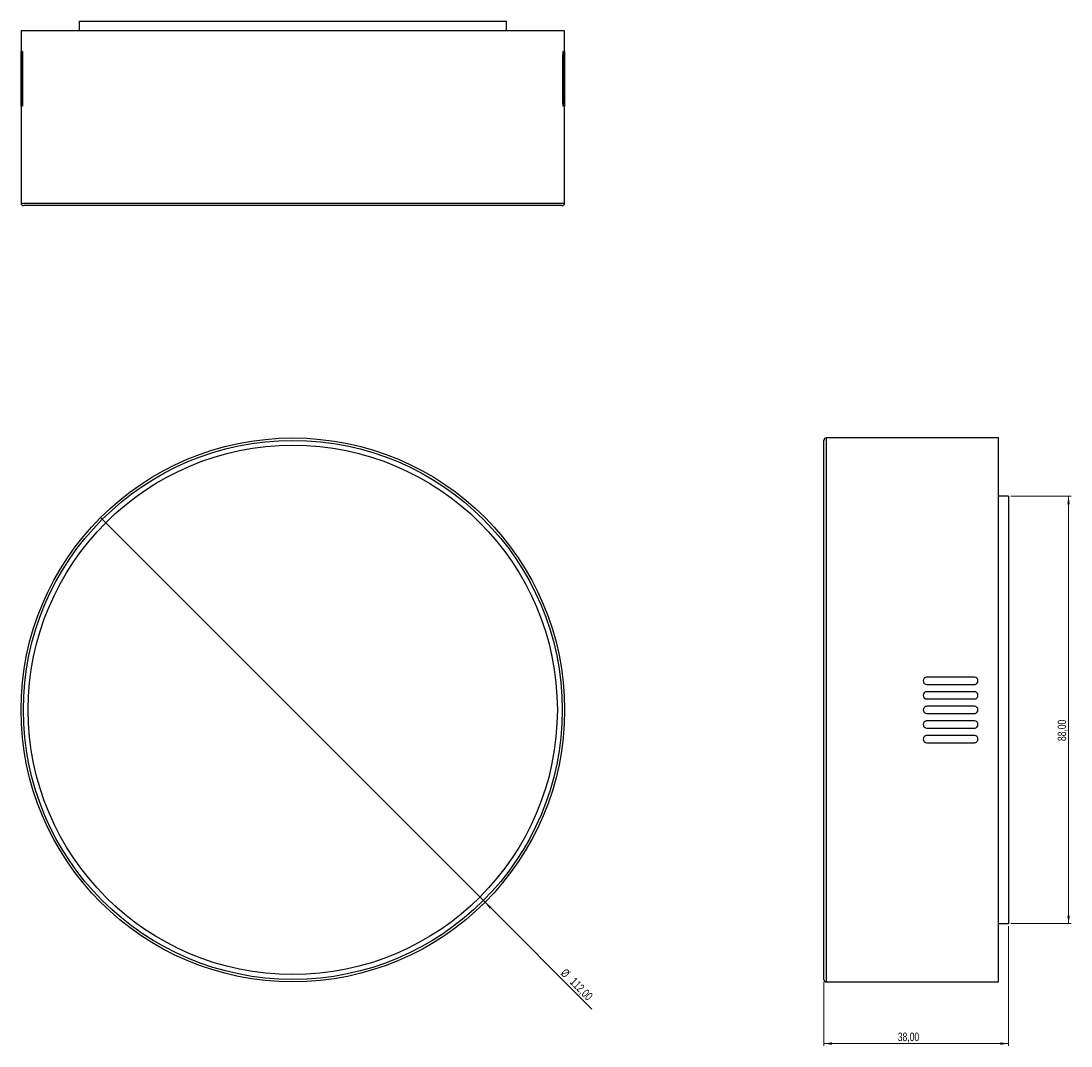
# Model space of a CAD drawing. Header units: millimetres. Extents: x 468 to 901, y 274 to 696.
import ezdxf

# ---------------------------------------------------------------- set-up
doc = ezdxf.new("R2010")
doc.units = ezdxf.units.MM
doc.header["$PDSIZE"] = -1
doc.styles.add('SLDTEXTSTYLE0', font='TXT', dxfattribs={"width": 0.75})
doc.dimstyles.new('SLDDIMSTYLE0', dxfattribs={"dimtxt": 3.5, "dimasz": 3.302, "dimexe": 0, "dimexo": 0.0625, "dimgap": 0.875, "dimtad": 1, "dimlfac": 0.5, "dimrnd": 1e-09, "dimzin": 12, "dimdsep": 46, "dimtxsty": 'SLDTEXTSTYLE0', "dimblk1": 'NONE', "dimsah": 1, "dimcen": 0, "dimadec": 0, "dimazin": 3, "dimtfac": 1, "dimtmove": 0, "dimatfit": 3, "dimldrblk": 'NONE', "dimfxl": 0, "dimfrac": 2, "dimtolj": 1, "dimtzin": 12, "dimarcsym": 0})
doc.dimstyles.new('SLDDIMSTYLE1', dxfattribs={"dimtxt": 3.5, "dimasz": 3.302, "dimexe": 0, "dimexo": 0.0625, "dimgap": 0.875, "dimtad": 1, "dimlfac": 0.5, "dimrnd": 1e-09, "dimzin": 12, "dimdsep": 46, "dimtxsty": 'SLDTEXTSTYLE0', "dimsah": 1, "dimcen": 0.09, "dimadec": 0, "dimazin": 3, "dimtfac": 1, "dimtofl": 0, "dimtmove": 0, "dimatfit": 3, "dimfxl": 0, "dimfrac": 2, "dimtolj": 1, "dimtzin": 12, "dimarcsym": 0})

# ---------------------------------------------------------------- blocks, each defined once
blk = doc.blocks.new('_D')
at = {"color": 7, "linetype": 'Continuous', "lineweight": 0}
for q in [(500.75, 491.99), (703.12, 289.62)]:
    blk.add_line((659.14, 333.6), q, dxfattribs=at)
at = {"color": 7, "linetype": 'Continuous', "lineweight": 18}
blk.add_solid([(659.14, 333.6), (661.12, 330.9), (661.84, 331.62)], dxfattribs=at)
at = {"color": 7, "linetype": 'Continuous', "lineweight": 18, "char_height": 3.5, "attachment_point": 1, "rotation": 315, "style": 'SLDTEXTSTYLE0'}
for s, insert in [('%%c', (692.52, 306.6)), ('112,00', (696.29, 302.9))]:
    blk.add_mtext(s, dxfattribs=dict(at, insert=insert))
blk = doc.blocks.new('_None')
blk = doc.blocks.new('_D_1')
at = {"color": 7, "linetype": 'Continuous', "lineweight": 0}
for p, q in [((875.78, 500.8), (900.6, 500.8)), ((899.6, 324.8), (899.6, 500.8)), ((875.78, 324.8), (900.6, 324.8))]:
    blk.add_line(p, q, dxfattribs=at)
at = {"color": 7, "linetype": 'Continuous', "lineweight": 18}
for points in [[(899.6, 500.8), (899.09, 497.49), (900.11, 497.49)], [(899.6, 324.8), (900.11, 328.1), (899.09, 328.1)]]:
    blk.add_solid(points, dxfattribs=at)
at = {"color": 7, "linetype": 'Continuous', "lineweight": 18, "insert": (895.09, 399.98), "char_height": 3.5, "attachment_point": 1, "rotation": 90, "style": 'SLDTEXTSTYLE0'}
blk.add_mtext('88,00', dxfattribs=at)
blk = doc.blocks.new('_D_2')
at = {"color": 7, "linetype": 'Continuous', "lineweight": 0}
for p, q in [((874.78, 323.8), (874.78, 274.4)), ((798.78, 300.8), (798.78, 274.4)), ((874.78, 275.4), (798.78, 275.4))]:
    blk.add_line(p, q, dxfattribs=at)
at = {"color": 7, "linetype": 'Continuous', "lineweight": 18}
for points in [[(798.78, 275.4), (802.08, 274.89), (802.08, 275.9)], [(874.78, 275.4), (871.48, 275.9), (871.48, 274.89)]]:
    blk.add_solid(points, dxfattribs=at)
at = {"color": 7, "linetype": 'Continuous', "lineweight": 18, "insert": (829.24, 279.91), "char_height": 3.5, "attachment_point": 1, "style": 'SLDTEXTSTYLE0'}
blk.add_mtext('38,00', dxfattribs=at)

msp = doc.modelspace()

# ---------------------------------------------------------------- linework, layer by layer
at = {"color": 7, "linetype": 'Continuous', "lineweight": 25}
for p, q in [((467.946, 692.498), (467.946, 683.979)), ((691.946, 692.498), (467.946, 692.498)), ((491.946, 696.498), (491.946, 692.498)), ((491.946, 696.498), (667.946, 696.498)), ((667.946, 692.498), (667.946, 696.498)), ((691.946, 683.979), (691.946, 692.498)), ((467.956, 662.945), (467.956, 682.498)), ((468.037, 682.498), (468.037, 662.945)), ((468.198, 682.498), (468.037, 682.498)), ((468.198, 662.945), (468.198, 682.498)), ((468.439, 682.498), (468.439, 662.945)), ((468.763, 682.498), (468.439, 682.498)), ((468.763, 662.945), (468.763, 682.498)), ((691.13, 682.498), (691.13, 662.945)), ((691.453, 682.498), (691.13, 682.498)), ((691.453, 662.945), (691.453, 682.498)), ((691.695, 682.498), (691.695, 662.945)), ((691.856, 682.498), (691.695, 682.498)), ((691.856, 662.945), (691.856, 682.498)), ((691.936, 682.498), (691.936, 662.945)), ((468.198, 662.945), (468.037, 662.945)), ((468.763, 662.945), (468.439, 662.945)), ((691.453, 662.945), (691.13, 662.945)), ((691.856, 662.945), (691.695, 662.945)), ((467.946, 661.465), (467.946, 621.498)), ((691.946, 621.498), (691.946, 661.465)), ((467.946, 621.498), (691.946, 621.498)), ((690.946, 620.498), (468.946, 620.498)), ((798.779, 301.795), (798.779, 523.795)), ((870.779, 524.795), (799.779, 524.795)), ((799.779, 524.795), (799.779, 300.795)), ((870.779, 300.795), (870.779, 524.795)), ((874.779, 500.795), (870.779, 500.795)), ((874.779, 500.795), (874.779, 412.795)), ((860.779, 426.295), (841.226, 426.295)), ((841.226, 423.295), (860.779, 423.295)), ((860.779, 420.295), (841.226, 420.295)), ((841.226, 417.295), (860.779, 417.295)), ((860.779, 414.295), (841.226, 414.295)), ((841.226, 411.295), (860.779, 411.295)), ((874.779, 412.795), (874.779, 324.795)), ((860.779, 408.295), (841.226, 408.295)), ((841.226, 405.295), (860.779, 405.295)), ((860.779, 402.295), (841.226, 402.295)), ((841.226, 399.295), (860.779, 399.295)), ((870.779, 324.795), (874.779, 324.795)), ((799.779, 300.795), (870.779, 300.795))]:
    msp.add_line(p, q, dxfattribs=at)
for radius in [112, 111, 109]:
    msp.add_circle((579.946, 412.795), radius, dxfattribs=at)
for centre, start, end in [((468.946, 621.498), 180, 270), ((690.946, 621.498), 270, 0), ((799.779, 523.795), 90, 180), ((799.779, 301.795), 180, 270)]:
    msp.add_arc(centre, 1, start, end, dxfattribs=at)
for points, knots in [([(467.956, 682.498), (467.956, 682.667), (467.956, 683.004), (467.952, 683.453), (467.949, 683.795), (467.946, 683.985), (467.946, 684.027), (467.947, 683.938), (467.947, 683.905)], [0, 0, 0, 0, 0.1790365, 0.3580726, 0.5371188, 0.7161716, 0.8952134, 1, 1, 1, 1]), ([(468.198, 682.498), (468.198, 682.696), (468.195, 682.891), (468.185, 683.254), (468.178, 683.421), (468.151, 683.836), (468.128, 683.998), (468.097, 683.998), (468.087, 683.959), (468.069, 683.81), (468.061, 683.7), (468.043, 683.28), (468.037, 682.895), (468.037, 682.498)], [0, 0, 0, 0, 0.125, 0.125, 0.25, 0.25, 0.5, 0.5, 0.625, 0.625, 0.75, 0.75, 1, 1, 1, 1]), ([(468.763, 682.498), (468.763, 682.697), (468.758, 682.892), (468.74, 683.256), (468.726, 683.422), (468.678, 683.836), (468.633, 683.998), (468.57, 683.998), (468.549, 683.96), (468.512, 683.81), (468.496, 683.701), (468.454, 683.282), (468.439, 682.895), (468.439, 682.498)], [0, 0, 0, 0, 0.125, 0.125, 0.25, 0.25, 0.5, 0.5, 0.625, 0.625, 0.75, 0.75, 1, 1, 1, 1]), ([(691.453, 682.498), (691.453, 682.697), (691.449, 682.892), (691.435, 683.256), (691.424, 683.422), (691.383, 683.837), (691.344, 683.998), (691.28, 683.998), (691.259, 683.959), (691.218, 683.81), (691.199, 683.7), (691.149, 683.281), (691.13, 682.896), (691.13, 682.498)], [0, 0, 0, 0, 0.125, 0.125, 0.25, 0.25, 0.5, 0.5, 0.625, 0.625, 0.75, 0.75, 1, 1, 1, 1]), ([(691.785, 683.979), (691.782, 683.984), (691.77, 684.005), (691.748, 683.865), (691.722, 683.575), (691.703, 683.152), (691.695, 682.771), (691.695, 682.55), (691.695, 682.498)], [0, 0, 0, 0, 0.0731176, 0.288238, 0.5034403, 0.7184597, 0.9330753, 1, 1, 1, 1]), ([(691.856, 682.498), (691.856, 682.838), (691.851, 683.169), (691.833, 683.7), (691.819, 683.886), (691.803, 683.961)], [0, 0, 0, 0, 0.5, 0.5, 1, 1, 1, 1]), ([(691.946, 683.979), (691.946, 683.984), (691.946, 684.004), (691.944, 683.865), (691.941, 683.575), (691.938, 683.153), (691.936, 682.771), (691.936, 682.551), (691.936, 682.498)], [0, 0, 0, 0, 0.0740957, 0.2887275, 0.5033664, 0.7180221, 0.9326781, 1, 1, 1, 1]), ([(467.946, 661.465), (467.946, 661.459), (467.946, 661.439), (467.948, 661.578), (467.951, 661.868), (467.955, 662.291), (467.956, 662.672), (467.956, 662.893), (467.956, 662.945)], [0, 0, 0, 0, 0.0740957, 0.2887275, 0.5033664, 0.7180221, 0.9326781, 1, 1, 1, 1]), ([(468.037, 662.945), (468.037, 662.605), (468.041, 662.275), (468.059, 661.743), (468.073, 661.557), (468.09, 661.482)], [0, 0, 0, 0, 0.5, 0.5, 1, 1, 1, 1]), ([(468.107, 661.465), (468.11, 661.459), (468.122, 661.439), (468.145, 661.578), (468.17, 661.868), (468.19, 662.291), (468.197, 662.673), (468.197, 662.893), (468.198, 662.945)], [0, 0, 0, 0, 0.0731176, 0.288238, 0.5034403, 0.7184597, 0.9330753, 1, 1, 1, 1]), ([(468.439, 662.945), (468.439, 662.747), (468.443, 662.552), (468.458, 662.188), (468.468, 662.021), (468.509, 661.607), (468.549, 661.445), (468.612, 661.445), (468.634, 661.484), (468.674, 661.634), (468.694, 661.743), (468.743, 662.162), (468.763, 662.548), (468.763, 662.945)], [0, 0, 0, 0, 0.125, 0.125, 0.25, 0.25, 0.5, 0.5, 0.625, 0.625, 0.75, 0.75, 1, 1, 1, 1]), ([(691.13, 662.945), (691.13, 662.747), (691.134, 662.552), (691.153, 662.188), (691.166, 662.021), (691.215, 661.607), (691.259, 661.446), (691.322, 661.445), (691.343, 661.484), (691.38, 661.633), (691.397, 661.743), (691.438, 662.162), (691.453, 662.548), (691.453, 662.945)], [0, 0, 0, 0, 0.125, 0.125, 0.25, 0.25, 0.5, 0.5, 0.625, 0.625, 0.75, 0.75, 1, 1, 1, 1]), ([(691.695, 662.945), (691.696, 662.777), (691.698, 662.441), (691.715, 661.991), (691.739, 661.655), (691.764, 661.463), (691.779, 661.464), (691.785, 661.465)], [0, 0, 0, 0, 0.2142149, 0.4284212, 0.6428684, 0.8577482, 1, 1, 1, 1]), ([(691.794, 661.455), (691.813, 661.497), (691.829, 661.675), (691.85, 662.219), (691.856, 662.578), (691.856, 662.945)], [0, 0, 0, 0, 0.5, 0.5, 1, 1, 1, 1]), ([(691.936, 662.945), (691.936, 662.777), (691.937, 662.44), (691.94, 661.989), (691.943, 661.653), (691.946, 661.463), (691.946, 661.464), (691.946, 661.465)], [0, 0, 0, 0, 0.2148245, 0.4296486, 0.6444848, 0.8593288, 1, 1, 1, 1]), ([(841.226, 426.295), (841.027, 426.295), (840.832, 426.256), (840.468, 426.105), (840.302, 425.993), (839.888, 425.577), (839.726, 425.187), (839.726, 424.602), (839.764, 424.405), (839.914, 424.043), (840.023, 423.877), (840.442, 423.456), (840.828, 423.295), (841.226, 423.295)], [0, 0, 0, 0, 0.125, 0.125, 0.25, 0.25, 0.5, 0.5, 0.625, 0.625, 0.75, 0.75, 1, 1, 1, 1]), ([(860.779, 423.295), (860.977, 423.295), (861.172, 423.334), (861.536, 423.486), (861.703, 423.597), (862.117, 424.013), (862.278, 424.405), (862.279, 424.99), (862.24, 425.186), (862.09, 425.548), (861.981, 425.713), (861.562, 426.134), (861.176, 426.295), (860.779, 426.295)], [0, 0, 0, 0, 0.125, 0.125, 0.25, 0.25, 0.5, 0.5, 0.625, 0.625, 0.75, 0.75, 1, 1, 1, 1]), ([(841.226, 420.295), (841.028, 420.295), (840.833, 420.256), (840.47, 420.105), (840.303, 419.994), (839.888, 419.579), (839.726, 419.187), (839.726, 418.601), (839.764, 418.404), (839.914, 418.041), (840.024, 417.876), (840.444, 417.455), (840.829, 417.295), (841.226, 417.295)], [0, 0, 0, 0, 0.125, 0.125, 0.25, 0.25, 0.5, 0.5, 0.625, 0.625, 0.75, 0.75, 1, 1, 1, 1]), ([(860.779, 417.295), (860.977, 417.295), (861.171, 417.334), (861.535, 417.485), (861.701, 417.596), (862.116, 418.012), (862.278, 418.403), (862.279, 418.99), (862.24, 419.186), (862.09, 419.549), (861.98, 419.715), (861.561, 420.135), (861.175, 420.295), (860.779, 420.295)], [0, 0, 0, 0, 0.125, 0.125, 0.25, 0.25, 0.5, 0.5, 0.625, 0.625, 0.75, 0.75, 1, 1, 1, 1]), ([(841.226, 414.295), (841.028, 414.295), (840.833, 414.256), (840.47, 414.105), (840.304, 413.994), (839.889, 413.579), (839.726, 413.187), (839.726, 412.6), (839.765, 412.404), (839.915, 412.041), (840.025, 411.875), (840.444, 411.455), (840.83, 411.295), (841.226, 411.295)], [0, 0, 0, 0, 0.125, 0.125, 0.25, 0.25, 0.5, 0.5, 0.625, 0.625, 0.75, 0.75, 1, 1, 1, 1]), ([(860.779, 411.295), (860.977, 411.295), (861.171, 411.334), (861.534, 411.485), (861.701, 411.596), (862.116, 412.011), (862.278, 412.403), (862.279, 412.99), (862.24, 413.186), (862.09, 413.549), (861.98, 413.715), (861.56, 414.135), (861.175, 414.295), (860.779, 414.295)], [0, 0, 0, 0, 0.125, 0.125, 0.25, 0.25, 0.5, 0.5, 0.625, 0.625, 0.75, 0.75, 1, 1, 1, 1]), ([(841.226, 408.295), (841.028, 408.295), (840.833, 408.256), (840.47, 408.105), (840.303, 407.994), (839.888, 407.578), (839.726, 407.187), (839.726, 406.6), (839.765, 406.404), (839.915, 406.041), (840.024, 405.876), (840.444, 405.455), (840.829, 405.295), (841.226, 405.295)], [0, 0, 0, 0, 0.125, 0.125, 0.25, 0.25, 0.5, 0.5, 0.625, 0.625, 0.75, 0.75, 1, 1, 1, 1]), ([(860.779, 405.295), (860.977, 405.295), (861.171, 405.334), (861.535, 405.485), (861.701, 405.596), (862.116, 406.011), (862.278, 406.403), (862.279, 406.989), (862.24, 407.186), (862.09, 407.549), (861.98, 407.714), (861.561, 408.135), (861.175, 408.295), (860.779, 408.295)], [0, 0, 0, 0, 0.125, 0.125, 0.25, 0.25, 0.5, 0.5, 0.625, 0.625, 0.75, 0.75, 1, 1, 1, 1]), ([(841.226, 402.295), (841.027, 402.295), (840.832, 402.256), (840.468, 402.104), (840.302, 401.993), (839.887, 401.577), (839.726, 401.185), (839.726, 400.6), (839.765, 400.404), (839.914, 400.042), (840.024, 399.877), (840.442, 399.456), (840.828, 399.295), (841.226, 399.295)], [0, 0, 0, 0, 0.125, 0.125, 0.25, 0.25, 0.5, 0.5, 0.625, 0.625, 0.75, 0.75, 1, 1, 1, 1]), ([(860.779, 399.295), (860.977, 399.295), (861.172, 399.334), (861.536, 399.485), (861.702, 399.597), (862.117, 400.013), (862.278, 400.403), (862.279, 400.989), (862.24, 401.185), (862.091, 401.547), (861.981, 401.713), (861.562, 402.134), (861.176, 402.295), (860.779, 402.295)], [0, 0, 0, 0, 0.125, 0.125, 0.25, 0.25, 0.5, 0.5, 0.625, 0.625, 0.75, 0.75, 1, 1, 1, 1])]:
    msp.add_open_spline(points, degree=3, knots=knots, dxfattribs=at)
at = {"color": 7, "linetype": 'Continuous', "lineweight": 0}
for p in [(874.779, 500.795), (874.779, 324.795)]:
    msp.add_point(p, dxfattribs=at)

# ---------------------------------------------------------------- dimensions: what is measured, and where the dimension line sits
at = {"color": 7, "linetype": 'Continuous', "lineweight": 18}
dim = msp.add_linear_dim(base=(899.6, 500.795), p1=(874.779, 324.795), p2=(874.779, 500.795), angle=90, dimstyle='SLDDIMSTYLE1', dxfattribs=at)
dim.commit()
dim.dimension.update_dxf_attribs({"geometry": '_D_1', "text_midpoint": (899.6, 405.801), "dimtype": 160})
dim = msp.add_diameter_dim_2p(p1=(500.75, 491.991), p2=(659.142, 333.599), dimstyle='SLDDIMSTYLE0', dxfattribs=at)
dim.commit()
dim.dimension.update_dxf_attribs({"geometry": '_D', "text_midpoint": (696.244, 296.497), "dimtype": 163})
dim = msp.add_linear_dim(base=(798.779, 275.396), p1=(874.779, 324.795), p2=(798.779, 301.795), dimstyle='SLDDIMSTYLE1', dxfattribs=at)
dim.commit()
dim.dimension.update_dxf_attribs({"geometry": '_D_2', "text_midpoint": (835.056, 275.396), "dimtype": 160})

doc.saveas('drawing.dxf')
